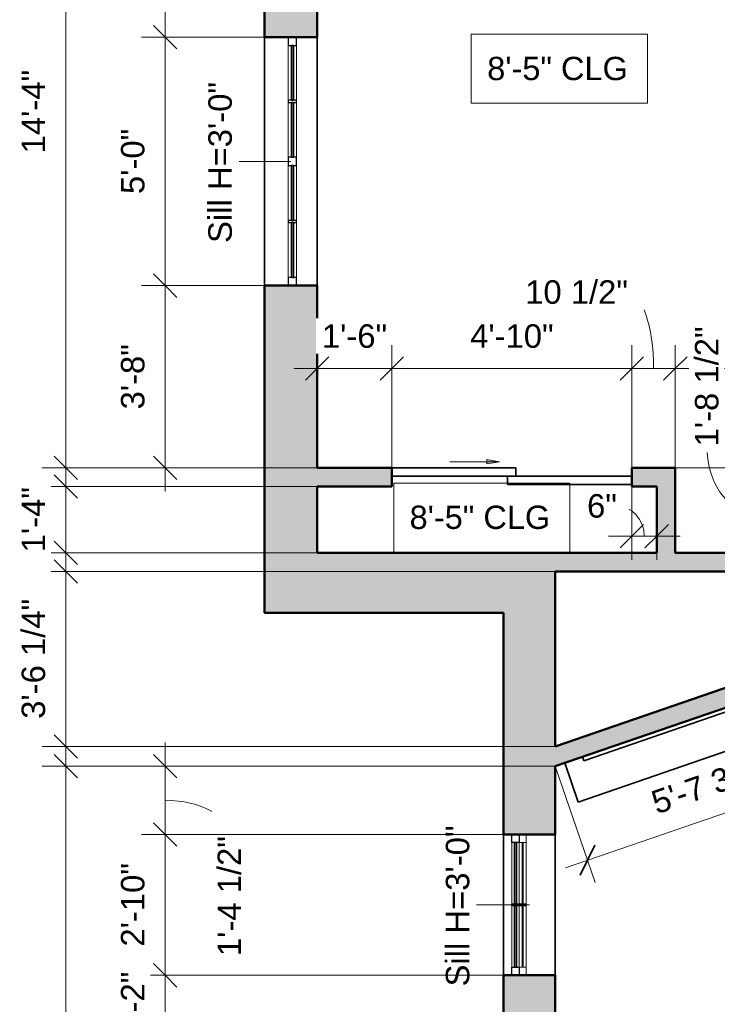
# Model space of a CAD drawing. Header units: inches. Extents: x -321 to 482, y -30 to 637.
# Tile 3 of 12: x -321 to -153, y 278 to 516. Entities that reach past the tile are written whole.
import ezdxf

# ---------------------------------------------------------------- set-up
doc = ezdxf.new("R2010")
doc.units = ezdxf.units.IN
doc.header["$MEASUREMENT"] = 0
for name, color, linetype, lineweight in [('A-ANNO-DIMS', 211, 'Continuous', 9), ('A-ANNO-DIMS-48', 211, 'Continuous', 9), ('A-DETL-GENF', 92, 'Continuous', 18), ('A-DOOR', 31, 'Continuous', 18), ('A-FLOR', 192, 'Continuous', 18), ('A-GENM', 13, 'Continuous', 18), ('A-GLAZ', 151, 'Continuous', 18), ('A-GLAZ-IDEN', 152, 'Continuous', 9), ('A-WALL', 113, 'Continuous', 18), ('A-WALL-PATT', 111, 'Continuous', 18), ('G-ANNO-TEXT', 231, 'Continuous', 9)]:
    doc.layers.add(name, color=color, linetype=linetype, lineweight=lineweight)
doc.styles.add('Arial_1', font='arial.ttf', dxfattribs={"height": 5.669291})
doc.styles.add('Arial_2', font='arial.ttf', dxfattribs={"height": 5.625})
doc.dimstyles.new('Linear_-_3mm_Arial', dxfattribs={"dimscale": 12, "dimtxt": 5.784148, "dimasz": 0.472441, "dimexe": 0.472441, "dimexo": 0, "dimgap": 0.275591, "dimtad": 1, "dimrnd": 0.25, "dimzin": 3, "dimdsep": 46, "dimlunit": 4, "dimtxsty": 'Arial_1', "dimblk1": 'OBLIQUE', "dimblk2": 'OBLIQUE', "dimsah": 1, "dimcen": 0.09, "dimdle": 0.472441, "dimazin": 2, "dimtfac": 1, "dimtdec": 4, "dimtix": 1, "dimtmove": 0, "dimatfit": 3, "dimfxl": 1, "dimtvp": 1, "dimtfill": 1, "dimfrac": 2, "dimtolj": 1, "dimtzin": 0, "dimarcsym": 2})
doc.dimstyles.new('Linear_-_3mm_Arial_1', dxfattribs={"dimscale": 12, "dimtxt": 5.784148, "dimasz": 0.472441, "dimexe": 0.472441, "dimexo": 0, "dimgap": 0.275591, "dimtad": 1, "dimrnd": 0.25, "dimzin": 3, "dimdsep": 46, "dimlunit": 4, "dimtxsty": 'Arial_1', "dimblk1": 'OBLIQUE', "dimblk2": 'OBLIQUE', "dimsah": 1, "dimcen": 0.09, "dimdle": 0.472441, "dimazin": 2, "dimtfac": 1, "dimtdec": 4, "dimtix": 1, "dimtmove": 1, "dimatfit": 3, "dimfxl": 1, "dimtvp": 1, "dimtfill": 1, "dimfrac": 2, "dimtolj": 1, "dimtzin": 0, "dimarcsym": 2})
doc.dimstyles.new('Linear_-_3mm_Arial_2', dxfattribs={"dimscale": 12, "dimtxt": 5.784148, "dimasz": 0.472441, "dimexe": 0.472441, "dimexo": 0, "dimgap": 0.275591, "dimtad": 1, "dimrnd": 0.25, "dimzin": 3, "dimdsep": 46, "dimlunit": 4, "dimtxsty": 'Arial_1', "dimblk1": 'OBLIQUE', "dimblk2": 'OBLIQUE', "dimsah": 1, "dimcen": 0.09, "dimdle": 0.472441, "dimazin": 2, "dimtfac": 1, "dimtdec": 4, "dimtix": 1, "dimtmove": 2, "dimatfit": 3, "dimfxl": 1, "dimtvp": 1, "dimtfill": 1, "dimfrac": 2, "dimtolj": 1, "dimtzin": 0, "dimarcsym": 2})

# ---------------------------------------------------------------- blocks, each defined once
blk = doc.blocks.new('Window_4 - 2_-10_ x 3_-0_-438976-1-1st Floor Plan')
at = {"layer": 'A-GLAZ', "lineweight": 25}
for p, q in [((-17, 4.25), (-15.03, 4.25)), ((-17, 2.5), (-17, 4.25)), ((-15.03, 2.5), (-17, 2.5)), ((-15.03, 4.25), (-15.03, 2.5)), ((-0.25, 4.25), (0.25, 4.25)), ((-0.25, 2.5), (-0.25, 4.25)), ((0.25, 2.5), (-0.25, 2.5)), ((0.25, 4.25), (0.25, 2.5)), ((15.03, 4.25), (17, 4.25)), ((15.03, 2.5), (15.03, 4.25)), ((17, 2.5), (15.03, 2.5)), ((17, 4.25), (17, 2.5))]:
    blk.add_line(p, q, dxfattribs=at)
at = {"layer": 'A-GLAZ'}
for p, q in [((-17, 2.5), (-17, 4.25)), ((-17, 4.25), (17, 4.25)), ((-17, 4.25), (-17, 4.25)), ((-17, 2.5), (17, 2.5)), ((17, 2.5), (-17, 2.5)), ((-17, 2.5), (-17, 2.5)), ((-17, 2.5), (-17, 0.75)), ((-17, 0.75), (-17, 2.5)), ((-17, 2.5), (-17, 2.5)), ((17, 2.5), (-17, 2.5)), ((-15.03, 2.5), (-15.03, 4.25)), ((-15.03, 4.25), (-15.03, 4.25)), ((-0.25, 4.25), (-15.03, 4.25)), ((-15.03, 3.12), (-15.03, 3.62)), ((-15.03, 3.62), (-0.25, 3.62)), ((-15.03, 3.62), (-15.03, 3.62)), ((-15.03, 3.12), (-15.03, 3.12)), ((-0.25, 3.12), (-15.03, 3.12)), ((-15.03, 2.5), (-0.25, 2.5)), ((-0.25, 2.5), (-15.03, 2.5)), ((-15.03, 2.5), (-15.03, 2.5)), ((-15.03, 2.5), (-15.03, 0.75)), ((-15.03, 0.75), (-15.03, 2.5)), ((-15.03, 2.5), (-0.25, 2.5)), ((-15.03, 2.5), (-15.03, 2.5)), ((-0.25, 2.5), (-0.25, 4.25)), ((-0.25, 4.25), (-0.25, 4.25)), ((-0.25, 3.12), (-0.25, 3.62)), ((-0.25, 3.62), (-0.25, 3.62)), ((-0.25, 3.12), (-0.25, 3.12)), ((-0.25, 2.5), (-0.25, 2.5)), ((-0.25, 0.75), (-0.25, 2.5)), ((-0.25, 0.75), (-0.25, 2.5)), ((-0.25, 2.5), (-0.25, 2.5)), ((0.25, 2.5), (0.25, 4.25)), ((0.25, 4.25), (0.25, 4.25)), ((15.03, 4.25), (0.25, 4.25)), ((0.25, 3.12), (0.25, 3.62)), ((0.25, 3.62), (0.25, 3.62)), ((0.25, 3.62), (15.03, 3.62)), ((15.03, 3.12), (0.25, 3.12)), ((0.25, 3.12), (0.25, 3.12)), ((0.25, 2.5), (0.25, 2.5)), ((0.25, 2.5), (15.03, 2.5)), ((15.03, 2.5), (0.25, 2.5)), ((0.25, 2.5), (0.25, 0.75)), ((0.25, 0.75), (0.25, 2.5)), ((0.25, 2.5), (15.03, 2.5)), ((0.25, 2.5), (0.25, 2.5)), ((15.03, 2.5), (15.03, 4.25)), ((15.03, 4.25), (15.03, 4.25)), ((15.03, 3.12), (15.03, 3.62)), ((15.03, 3.62), (15.03, 3.62)), ((15.03, 3.12), (15.03, 3.12)), ((15.03, 2.5), (15.03, 2.5)), ((15.03, 0.75), (15.03, 2.5)), ((15.03, 0.75), (15.03, 2.5)), ((15.03, 2.5), (15.03, 2.5)), ((17, 2.5), (17, 4.25)), ((17, 4.25), (17, 4.25)), ((17, 2.5), (17, 2.5)), ((17, 0.75), (17, 2.5)), ((17, 0.75), (17, 2.5)), ((17, 2.5), (17, 2.5)), ((-17, 0.75), (-17, 0.75)), ((-17, 0.75), (17, 0.75)), ((17, 0.75), (-17, 0.75)), ((-0.25, 1.75), (-15.03, 1.75)), ((-15.03, 1.75), (-15.03, 1.75)), ((-15.03, 1.75), (-0.25, 1.75)), ((-15.03, 1.75), (-15.03, 1.48)), ((-15.03, 1.75), (-15.03, 1.48)), ((-0.25, 1.48), (-15.03, 1.48)), ((-15.03, 1.48), (-15.03, 1.48)), ((-15.03, 1.48), (-0.25, 1.48)), ((-15.03, 0.75), (-15.03, 0.75)), ((-15.03, 0.75), (-0.25, 0.75)), ((-0.25, 0.75), (-15.03, 0.75)), ((-0.25, 1.75), (-0.25, 1.75)), ((-0.25, 1.48), (-0.25, 1.75)), ((-0.25, 1.75), (-0.25, 1.48)), ((-0.25, 1.48), (-0.25, 1.48)), ((-0.25, 0.75), (-0.25, 0.75)), ((15.03, 1.75), (0.25, 1.75)), ((0.25, 1.75), (0.25, 1.75)), ((0.25, 1.75), (15.03, 1.75)), ((0.25, 1.75), (0.25, 1.48)), ((0.25, 1.75), (0.25, 1.48)), ((15.03, 1.48), (0.25, 1.48)), ((0.25, 1.48), (0.25, 1.48)), ((0.25, 1.48), (15.03, 1.48)), ((0.25, 0.75), (15.03, 0.75)), ((15.03, 0.75), (0.25, 0.75)), ((0.25, 0.75), (0.25, 0.75)), ((15.03, 1.75), (15.03, 1.75)), ((15.03, 1.48), (15.03, 1.75)), ((15.03, 1.75), (15.03, 1.48)), ((15.03, 1.48), (15.03, 1.48)), ((15.03, 0.75), (15.03, 0.75)), ((17, 0.75), (17, 0.75))]:
    blk.add_line(p, q, dxfattribs=at)
at = {"layer": 'A-GLAZ', "lineweight": 35}
for p, q in [((-15.03, 3.62), (-0.25, 3.62)), ((-15.03, 3.12), (-15.03, 3.62)), ((-0.25, 3.12), (-15.03, 3.12)), ((-0.25, 3.62), (-0.25, 3.12)), ((0.25, 3.62), (15.03, 3.62)), ((0.25, 3.12), (0.25, 3.62)), ((15.03, 3.12), (0.25, 3.12)), ((15.03, 3.62), (15.03, 3.12))]:
    blk.add_line(p, q, dxfattribs=at)
blk = doc.blocks.new('Door_3 - 4_-10_ X 6_-8_-438017-1-1st Floor Plan')
at = {"layer": 'A-DETL-GENF'}
blk.add_hatch(color=256, dxfattribs=at).paths.add_polyline_path([(-6.01, 9.28), (-3, 8.75), (-6.01, 8.22)])
for p, q in [((-15, 8.75), (-3, 8.75)), ((-6.01, 9.28), (-6.01, 8.22)), ((-3, 8.75), (-6.01, 9.28)), ((-6.01, 8.22), (-3, 8.75))]:
    blk.add_line(p, q, dxfattribs=at)
at = {"layer": 'A-DOOR', "lineweight": 35}
for p, q in [((1, 7.25), (-29, 7.25)), ((-29, 7.25), (-29, 5.25)), ((1, 5.25), (1, 7.25)), ((-29, 5.25), (1, 5.25)), ((29, 5.25), (-1, 5.25)), ((-1, 5.25), (-1, 3.25)), ((29, 3.25), (29, 5.25)), ((-1, 3.25), (29, 3.25))]:
    blk.add_line(p, q, dxfattribs=at)
blk = doc.blocks.new('Window_3 - 5_-0_ x 3_-0_-437314-1-1st Floor Plan')
at = {"layer": 'A-GLAZ', "lineweight": 25}
for p, q in [((-27.5, 1.375), (-29.5, 1.375)), ((-29.5, 1.375), (-29.5, -0.625)), ((-27.5, -0.625), (-27.5, 1.375)), ((-13.75, 1.375), (-14.25, 1.375)), ((-14.25, 1.375), (-14.25, -0.625)), ((-13.75, -0.625), (-13.75, 1.375)), ((1.5, 1.375), (-0.5, 1.375)), ((-0.5, 1.375), (-0.5, -0.625)), ((1.5, -0.625), (1.5, 1.375)), ((15.25, 1.375), (14.75, 1.375)), ((14.75, 1.375), (14.75, -0.625)), ((15.25, -0.625), (15.25, 1.375)), ((30.5, 1.375), (28.5, 1.375)), ((28.5, 1.375), (28.5, -0.625)), ((30.5, -0.625), (30.5, 1.375)), ((-29.5, -0.625), (-27.5, -0.625)), ((-14.25, -0.625), (-13.75, -0.625)), ((-0.5, -0.625), (1.5, -0.625)), ((14.75, -0.625), (15.25, -0.625)), ((28.5, -0.625), (30.5, -0.625))]:
    blk.add_line(p, q, dxfattribs=at)
at = {"layer": 'A-GLAZ'}
for p, q in [((30.5, 1.375), (-29.5, 1.375)), ((-29.5, 1.375), (-29.5, 1.375)), ((-29.5, 1.375), (-29.5, -0.625)), ((-27.5, 1.375), (-27.5, 1.375)), ((-27.5, 1.375), (-14.25, 1.375)), ((-27.5, 1.375), (-27.5, -0.625)), ((-27.5, 0.125), (-27.5, 0.625)), ((-27.5, 0.625), (-27.5, 0.625)), ((-14.25, 0.625), (-27.5, 0.625)), ((-27.5, 0.125), (-14.25, 0.125)), ((-27.5, 0.125), (-27.5, 0.125)), ((-14.25, 1.375), (-14.25, 1.375)), ((-14.25, 1.375), (-14.25, -0.625)), ((-14.25, 0.125), (-14.25, 0.625)), ((-14.25, 0.625), (-14.25, 0.625)), ((-14.25, 0.125), (-14.25, 0.125)), ((-13.75, 1.375), (-13.75, 1.375)), ((-13.75, 1.375), (-0.5, 1.375)), ((-13.75, 1.375), (-13.75, -0.625)), ((-13.75, 0.125), (-13.75, 0.625)), ((-0.5, 0.625), (-13.75, 0.625)), ((-13.75, 0.625), (-13.75, 0.625)), ((-13.75, 0.125), (-13.75, 0.125)), ((-13.75, 0.125), (-0.5, 0.125)), ((-0.5, 1.375), (-0.5, 1.375)), ((-0.5, 1.375), (-0.5, -0.625)), ((-0.5, 0.125), (-0.5, 0.625)), ((-0.5, 0.625), (-0.5, 0.625)), ((-0.5, 0.125), (-0.5, 0.125)), ((1.5, 1.375), (1.5, 1.375)), ((1.5, 1.375), (14.75, 1.375)), ((1.5, 1.375), (1.5, -0.625)), ((1.5, 0.125), (1.5, 0.625)), ((14.75, 0.625), (1.5, 0.625)), ((1.5, 0.625), (1.5, 0.625)), ((1.5, 0.125), (1.5, 0.125)), ((1.5, 0.125), (14.75, 0.125)), ((14.75, 1.375), (14.75, 1.375)), ((14.75, 1.375), (14.75, -0.625)), ((14.75, 0.125), (14.75, 0.625)), ((14.75, 0.625), (14.75, 0.625)), ((14.75, 0.125), (14.75, 0.125)), ((15.25, 1.375), (15.25, 1.375)), ((15.25, 1.375), (28.5, 1.375)), ((15.25, 1.375), (15.25, -0.625)), ((15.25, 0.125), (15.25, 0.625)), ((28.5, 0.625), (15.25, 0.625)), ((15.25, 0.625), (15.25, 0.625)), ((15.25, 0.125), (15.25, 0.125)), ((15.25, 0.125), (28.5, 0.125)), ((28.5, 1.375), (28.5, 1.375)), ((28.5, 1.375), (28.5, -0.625)), ((28.5, 0.125), (28.5, 0.625)), ((28.5, 0.625), (28.5, 0.625)), ((28.5, 0.125), (28.5, 0.125)), ((30.5, 1.375), (30.5, 1.375)), ((30.5, 1.375), (30.5, -0.625)), ((-29.5, -0.625), (-29.5, -0.625)), ((-29.5, -0.625), (30.5, -0.625)), ((-14.25, -0.625), (-27.5, -0.625)), ((-27.5, -0.625), (-27.5, -0.625)), ((-14.25, -0.625), (-14.25, -0.625)), ((-0.5, -0.625), (-13.75, -0.625)), ((-13.75, -0.625), (-13.75, -0.625)), ((-0.5, -0.625), (-0.5, -0.625)), ((14.75, -0.625), (1.5, -0.625)), ((1.5, -0.625), (1.5, -0.625)), ((14.75, -0.625), (14.75, -0.625)), ((28.5, -0.625), (15.25, -0.625)), ((15.25, -0.625), (15.25, -0.625)), ((28.5, -0.625), (28.5, -0.625)), ((30.5, -0.625), (30.5, -0.625))]:
    blk.add_line(p, q, dxfattribs=at)
at = {"layer": 'A-GLAZ', "lineweight": 35}
for p, q in [((-14.25, 0.625), (-27.5, 0.625)), ((-27.5, 0.625), (-27.5, 0.125)), ((-27.5, 0.125), (-14.25, 0.125)), ((-14.25, 0.125), (-14.25, 0.625)), ((-0.5, 0.625), (-13.75, 0.625)), ((-13.75, 0.625), (-13.75, 0.125)), ((-13.75, 0.125), (-0.5, 0.125)), ((-0.5, 0.125), (-0.5, 0.625)), ((14.75, 0.625), (1.5, 0.625)), ((1.5, 0.625), (1.5, 0.125)), ((1.5, 0.125), (14.75, 0.125)), ((14.75, 0.125), (14.75, 0.625)), ((28.5, 0.625), (15.25, 0.625)), ((15.25, 0.625), (15.25, 0.125)), ((15.25, 0.125), (28.5, 0.125)), ((28.5, 0.125), (28.5, 0.625))]:
    blk.add_line(p, q, dxfattribs=at)
blk = doc.blocks.new('Generic Models 5 - Generic Models 5-438198-1-1st Floor Plan')
at = {"layer": 'A-GENM', "lineweight": 35}
for p, q in [((-129.18, 357.09), (-189.71, 336.29)), ((-189.71, 336.29), (-129.18, 357.09)), ((-125.93, 347.64), (-129.18, 357.09)), ((-129.18, 357.09), (-125.93, 347.64)), ((-129.18, 357.09), (-129.18, 357.09)), ((-133.44, 355.63), (-185.45, 337.75)), ((-185.45, 337.75), (-133.44, 355.63)), ((-185.13, 336.81), (-133.11, 354.69)), ((-133.11, 354.69), (-185.13, 336.81)), ((-133.11, 354.69), (-133.44, 355.63)), ((-133.44, 355.63), (-133.11, 354.69)), ((-133.44, 355.63), (-133.44, 355.63)), ((-133.11, 354.69), (-133.11, 354.69)), ((-186.45, 326.83), (-125.93, 347.64)), ((-125.93, 347.64), (-186.45, 326.83)), ((-125.93, 347.64), (-125.93, 347.64)), ((-185.45, 337.75), (-185.13, 336.81)), ((-185.13, 336.81), (-185.45, 337.75)), ((-185.45, 337.75), (-185.45, 337.75)), ((-189.71, 336.29), (-186.45, 326.83)), ((-186.45, 326.83), (-189.71, 336.29)), ((-189.71, 336.29), (-189.71, 336.29)), ((-185.13, 336.81), (-185.13, 336.81)), ((-186.45, 326.83), (-186.45, 326.83))]:
    blk.add_line(p, q, dxfattribs=at)
blk = doc.blocks.new('DIMBLOCK7-1-1st Floor Plan')
at = {"layer": 'A-ANNO-DIMS-48', "lineweight": 35}
for p, q in [((-286.25, 451.5), (-289.08, 454.33)), ((-286.25, 451.5), (-283.42, 448.67)), ((-286.25, 407.5), (-289.08, 410.33)), ((-286.25, 407.5), (-283.42, 404.67))]:
    blk.add_line(p, q, dxfattribs=at)
at = {"layer": 'A-ANNO-DIMS-48'}
for p, q in [((-262.25, 451.5), (-291.92, 451.5)), ((-286.25, 401.83), (-286.25, 451.5)), ((-286.25, 451.5), (-262.25, 451.5)), ((-249.5, 407.5), (-291.92, 407.5)), ((-286.25, 407.5), (-249.5, 407.5))]:
    blk.add_line(p, q, dxfattribs=at)
at = {"layer": 'A-ANNO-DIMS-48', "color": 0, "insert": (-296.92, 421.62), "char_height": 5.669, "width": 18.9008, "attachment_point": 1, "rotation": 90, "line_spacing_factor": 0.941778, "style": 'Arial_1', "bg_fill": 3, "box_fill_scale": 1.25, "bg_fill_color": 256, "bg_fill_true_color": 13158600, "bg_fill_transparency": 0}
blk.add_mtext('3\'-8"', dxfattribs=at)
blk = doc.blocks.new('_Oblique')
at = {"color": 0, "linetype": 'ByBlock', "lineweight": -2}
blk.add_line((-0.5, -0.5), (0.5, 0.5), dxfattribs=at)
blk = doc.blocks.new('DIMBLOCK8-1-1st Floor Plan')
at = {"layer": 'A-ANNO-DIMS-48', "lineweight": 35}
for p, q in [((-286.25, 511.5), (-289.08, 514.33)), ((-286.25, 511.5), (-283.42, 508.67)), ((-286.25, 451.5), (-289.08, 454.33)), ((-286.25, 451.5), (-283.42, 448.67))]:
    blk.add_line(p, q, dxfattribs=at)
at = {"layer": 'A-ANNO-DIMS-48'}
for p, q in [((-262.25, 511.5), (-291.92, 511.5)), ((-286.25, 451.5), (-286.25, 511.5)), ((-286.25, 511.5), (-262.25, 511.5)), ((-262.25, 451.5), (-291.92, 451.5)), ((-286.25, 451.5), (-262.25, 451.5))]:
    blk.add_line(p, q, dxfattribs=at)
at = {"layer": 'A-ANNO-DIMS-48', "color": 0, "insert": (-296.92, 473.62), "char_height": 5.669, "width": 18.9008, "attachment_point": 1, "rotation": 90, "line_spacing_factor": 0.941778, "style": 'Arial_1', "bg_fill": 3, "box_fill_scale": 1.25, "bg_fill_color": 256, "bg_fill_true_color": 13158600, "bg_fill_transparency": 0}
blk.add_mtext('5\'-0"', dxfattribs=at)
blk = doc.blocks.new('DIMBLOCK9-1-1st Floor Plan')
at = {"layer": 'A-ANNO-DIMS-48'}
for p, q in [((-286.25, 511.5), (-286.25, 585.17)), ((-249.5, 579.5), (-291.92, 579.5)), ((-286.25, 579.5), (-249.5, 579.5)), ((-262.25, 511.5), (-291.92, 511.5)), ((-286.25, 511.5), (-262.25, 511.5))]:
    blk.add_line(p, q, dxfattribs=at)
at = {"layer": 'A-ANNO-DIMS-48', "lineweight": 35}
for p, q in [((-286.25, 579.5), (-289.08, 582.33)), ((-286.25, 579.5), (-283.42, 576.67)), ((-286.25, 511.5), (-289.08, 514.33)), ((-286.25, 511.5), (-283.42, 508.67))]:
    blk.add_line(p, q, dxfattribs=at)
at = {"layer": 'A-ANNO-DIMS-48', "color": 0, "insert": (-296.92, 537.62), "char_height": 5.669, "width": 18.9008, "attachment_point": 1, "rotation": 90, "line_spacing_factor": 0.941778, "style": 'Arial_1', "bg_fill": 3, "box_fill_scale": 1.25, "bg_fill_color": 256, "bg_fill_true_color": 13158600, "bg_fill_transparency": 0}
blk.add_mtext('5\'-8"', dxfattribs=at)
blk = doc.blocks.new('DIMBLOCK10-1-1st Floor Plan')
at = {"layer": 'A-ANNO-DIMS-48'}
for p, q in [((-310.25, 401.83), (-310.25, 585.17)), ((-249.5, 579.5), (-315.92, 579.5)), ((-310.25, 579.5), (-249.5, 579.5)), ((-249.5, 407.5), (-315.92, 407.5)), ((-310.25, 407.5), (-249.5, 407.5))]:
    blk.add_line(p, q, dxfattribs=at)
at = {"layer": 'A-ANNO-DIMS-48', "lineweight": 35}
for p, q in [((-310.25, 579.5), (-313.08, 582.33)), ((-310.25, 579.5), (-307.42, 576.67)), ((-310.25, 407.5), (-313.08, 410.33)), ((-310.25, 407.5), (-307.42, 404.67))]:
    blk.add_line(p, q, dxfattribs=at)
at = {"layer": 'A-ANNO-DIMS-48', "color": 0, "insert": (-320.92, 483.44), "char_height": 5.669, "width": 24.1332, "attachment_point": 1, "rotation": 90, "line_spacing_factor": 0.941778, "style": 'Arial_1', "bg_fill": 3, "box_fill_scale": 1.25, "bg_fill_color": 256, "bg_fill_true_color": 13158600, "bg_fill_transparency": 0}
blk.add_mtext('14\'-4"', dxfattribs=at)
blk = doc.blocks.new('DIMBLOCK11-1-1st Floor Plan')
at = {"layer": 'A-ANNO-DIMS-48'}
for p, q in [((-310.25, 408.67), (-310.25, 381.33)), ((-249.5, 403), (-315.92, 403)), ((-310.25, 403), (-249.5, 403)), ((-249.5, 387), (-315.92, 387)), ((-310.25, 387), (-249.5, 387))]:
    blk.add_line(p, q, dxfattribs=at)
at = {"layer": 'A-ANNO-DIMS-48', "lineweight": 35}
for p, q in [((-310.25, 403), (-313.08, 405.83)), ((-310.25, 403), (-307.42, 400.17)), ((-310.25, 387), (-313.08, 389.83)), ((-310.25, 387), (-307.42, 384.17))]:
    blk.add_line(p, q, dxfattribs=at)
at = {"layer": 'A-ANNO-DIMS-48', "color": 0, "insert": (-320.92, 387.12), "char_height": 5.669, "width": 18.9008, "attachment_point": 1, "rotation": 90, "line_spacing_factor": 0.941778, "style": 'Arial_1', "bg_fill": 3, "box_fill_scale": 1.25, "bg_fill_color": 256, "bg_fill_true_color": 13158600, "bg_fill_transparency": 0}
blk.add_mtext('1\'-4"', dxfattribs=at)
blk = doc.blocks.new('DIMBLOCK12-1-1st Floor Plan')
at = {"layer": 'A-ANNO-DIMS-48'}
for p, q in [((-286.25, 341.17), (-286.25, 319)), ((-192, 335.5), (-291.92, 335.5)), ((-286.25, 335.5), (-192, 335.5)), ((-204.5, 319), (-291.92, 319)), ((-286.25, 319), (-204.5, 319))]:
    blk.add_line(p, q, dxfattribs=at)
at = {"layer": 'A-ANNO-DIMS-48', "lineweight": 35}
for p, q in [((-286.25, 335.5), (-289.08, 338.33)), ((-286.25, 335.5), (-283.42, 332.67)), ((-286.25, 319), (-289.08, 321.83)), ((-286.25, 319), (-283.42, 316.17))]:
    blk.add_line(p, q, dxfattribs=at)
at = {"layer": 'A-ANNO-DIMS-48'}
blk.add_ellipse((-286.25, 318.56), major_axis=(15.58, 0), ratio=0.558009, start_param=0, end_param=1.570796, dxfattribs=at)
at = {"layer": 'A-ANNO-DIMS-48', "color": 0, "insert": (-273.58, 289.64), "char_height": 5.669, "width": 34.7049, "attachment_point": 1, "rotation": 90, "line_spacing_factor": 0.941778, "style": 'Arial_1', "bg_fill": 3, "box_fill_scale": 1.25, "bg_fill_color": 256, "bg_fill_true_color": 13158600, "bg_fill_transparency": 0}
blk.add_mtext('1\'-4 1/2"', dxfattribs=at)
blk = doc.blocks.new('DIMBLOCK13-1-1st Floor Plan')
at = {"layer": 'A-ANNO-DIMS-48', "lineweight": 35}
for p, q in [((-286.25, 319), (-289.08, 321.83)), ((-286.25, 319), (-283.42, 316.17)), ((-286.25, 285), (-289.08, 287.83)), ((-286.25, 285), (-283.42, 282.17))]:
    blk.add_line(p, q, dxfattribs=at)
at = {"layer": 'A-ANNO-DIMS-48'}
for p, q in [((-204.5, 319), (-291.92, 319)), ((-286.25, 319), (-286.25, 285)), ((-286.25, 319), (-204.5, 319)), ((-204.5, 285), (-291.92, 285)), ((-286.25, 285), (-204.5, 285))]:
    blk.add_line(p, q, dxfattribs=at)
at = {"layer": 'A-ANNO-DIMS-48', "color": 0, "insert": (-296.92, 291.94), "char_height": 5.669, "width": 24.1332, "attachment_point": 1, "rotation": 90, "line_spacing_factor": 0.941778, "style": 'Arial_1', "bg_fill": 3, "box_fill_scale": 1.25, "bg_fill_color": 256, "bg_fill_true_color": 13158600, "bg_fill_transparency": 0}
blk.add_mtext('2\'-10"', dxfattribs=at)
blk = doc.blocks.new('DIMBLOCK14-1-1st Floor Plan')
at = {"layer": 'A-ANNO-DIMS-48', "lineweight": 35}
for p, q in [((-286.25, 285), (-289.08, 287.83)), ((-286.25, 285), (-283.42, 282.17)), ((-286.25, 271), (-289.08, 273.83)), ((-286.25, 271), (-283.42, 268.17))]:
    blk.add_line(p, q, dxfattribs=at)
at = {"layer": 'A-ANNO-DIMS-48'}
for p, q in [((-204.5, 285), (-291.92, 285)), ((-286.25, 285), (-286.25, 271)), ((-286.25, 285), (-204.5, 285)), ((-204.5, 271), (-291.92, 271)), ((-286.25, 271), (-204.5, 271))]:
    blk.add_line(p, q, dxfattribs=at)
at = {"layer": 'A-ANNO-DIMS-48', "color": 0, "insert": (-296.92, 270.12), "char_height": 5.669, "width": 18.9008, "attachment_point": 1, "rotation": 90, "line_spacing_factor": 0.941778, "style": 'Arial_1', "bg_fill": 3, "box_fill_scale": 1.25, "bg_fill_color": 256, "bg_fill_true_color": 13158600, "bg_fill_transparency": 0}
blk.add_mtext('1\'-2"', dxfattribs=at)
blk = doc.blocks.new('DIMBLOCK19-1-1st Floor Plan')
at = {"layer": 'A-ANNO-DIMS-48'}
for p, q in [((-310.25, 341.17), (-310.25, 128.83)), ((-192, 335.5), (-315.92, 335.5)), ((-310.25, 335.5), (-192, 335.5)), ((-192, 134.5), (-315.92, 134.5)), ((-310.25, 134.5), (-192, 134.5))]:
    blk.add_line(p, q, dxfattribs=at)
at = {"layer": 'A-ANNO-DIMS-48', "lineweight": 35}
for p, q in [((-310.25, 335.5), (-313.08, 338.33)), ((-310.25, 335.5), (-307.42, 332.67)), ((-310.25, 134.5), (-313.08, 137.33)), ((-310.25, 134.5), (-307.42, 131.67))]:
    blk.add_line(p, q, dxfattribs=at)
at = {"layer": 'A-ANNO-DIMS-48', "color": 0, "insert": (-320.92, 224.94), "char_height": 5.669, "width": 24.1332, "attachment_point": 1, "rotation": 90, "line_spacing_factor": 0.941778, "style": 'Arial_1', "bg_fill": 3, "box_fill_scale": 1.25, "bg_fill_color": 256, "bg_fill_true_color": 13158600, "bg_fill_transparency": 0}
blk.add_mtext('16\'-9"', dxfattribs=at)
blk = doc.blocks.new('DIMBLOCK26-1-1st Floor Plan')
at = {"layer": 'A-ANNO-DIMS-48'}
for p, q in [((-310.25, 334.59), (-310.25, 388.17)), ((-192, 382.5), (-315.92, 382.5)), ((-310.25, 382.5), (-192, 382.5)), ((-192, 340.26), (-315.92, 340.26)), ((-310.25, 340.26), (-192, 340.26))]:
    blk.add_line(p, q, dxfattribs=at)
at = {"layer": 'A-ANNO-DIMS-48', "lineweight": 35}
for p, q in [((-310.25, 382.5), (-313.08, 385.33)), ((-310.25, 382.5), (-307.42, 379.67)), ((-310.25, 340.26), (-313.08, 343.09)), ((-310.25, 340.26), (-307.42, 337.42))]:
    blk.add_line(p, q, dxfattribs=at)
at = {"layer": 'A-ANNO-DIMS-48', "color": 0, "insert": (-320.92, 346.92), "char_height": 5.669, "width": 34.7049, "attachment_point": 1, "rotation": 90, "line_spacing_factor": 0.941778, "style": 'Arial_1', "bg_fill": 3, "box_fill_scale": 1.25, "bg_fill_color": 256, "bg_fill_true_color": 13158600, "bg_fill_transparency": 0}
blk.add_mtext('3\'-6 1/4"', dxfattribs=at)
blk = doc.blocks.new('DIMBLOCK51-1-1st Floor Plan')
at = {"layer": 'A-ANNO-DIMS-48'}
for p, q in [((-249.5, 407.67), (-249.5, 437.17)), ((-231.5, 406.82), (-231.5, 437.17)), ((-255.17, 431.5), (-231.5, 431.5)), ((-249.5, 431.5), (-249.5, 407.67)), ((-231.5, 431.5), (-231.5, 406.82))]:
    blk.add_line(p, q, dxfattribs=at)
at = {"layer": 'A-ANNO-DIMS-48', "lineweight": 35}
for p, q in [((-249.5, 431.5), (-246.67, 434.33)), ((-231.5, 431.5), (-228.67, 434.33)), ((-249.5, 431.5), (-252.33, 428.67)), ((-231.5, 431.5), (-234.33, 428.67))]:
    blk.add_line(p, q, dxfattribs=at)
at = {"layer": 'A-ANNO-DIMS-48', "color": 0, "insert": (-248.38, 442.17), "char_height": 5.669, "width": 18.9008, "attachment_point": 1, "line_spacing_factor": 0.941778, "style": 'Arial_1', "bg_fill": 3, "box_fill_scale": 1.25, "bg_fill_color": 256, "bg_fill_true_color": 13158600, "bg_fill_transparency": 0}
blk.add_mtext('1\'-6"', dxfattribs=at)
blk = doc.blocks.new('DIMBLOCK52-1-1st Floor Plan')
at = {"layer": 'A-ANNO-DIMS-48'}
for p, q in [((-231.5, 406.82), (-231.5, 437.17)), ((-173.5, 405.44), (-173.5, 437.17)), ((-231.5, 431.5), (-173.5, 431.5)), ((-231.5, 431.5), (-231.5, 406.82)), ((-173.5, 431.5), (-173.5, 405.44))]:
    blk.add_line(p, q, dxfattribs=at)
at = {"layer": 'A-ANNO-DIMS-48', "lineweight": 35}
for p, q in [((-231.5, 431.5), (-228.67, 434.33)), ((-173.5, 431.5), (-170.67, 434.33)), ((-231.5, 431.5), (-234.33, 428.67)), ((-173.5, 431.5), (-176.33, 428.67))]:
    blk.add_line(p, q, dxfattribs=at)
at = {"layer": 'A-ANNO-DIMS-48', "color": 0, "insert": (-212.56, 442.17), "char_height": 5.669, "width": 24.1332, "attachment_point": 1, "line_spacing_factor": 0.941778, "style": 'Arial_1', "bg_fill": 3, "box_fill_scale": 1.25, "bg_fill_color": 256, "bg_fill_true_color": 13158600, "bg_fill_transparency": 0}
blk.add_mtext('4\'-10"', dxfattribs=at)
blk = doc.blocks.new('DIMBLOCK53-1-1st Floor Plan')
at = {"layer": 'A-ANNO-DIMS-48'}
for p, q in [((-173.5, 405.44), (-173.5, 437.17)), ((-163, 407.5), (-163, 437.17)), ((-173.5, 431.5), (-157.33, 431.5)), ((-173.5, 431.5), (-173.5, 405.44)), ((-163, 431.5), (-163, 407.5))]:
    blk.add_line(p, q, dxfattribs=at)
at = {"layer": 'A-ANNO-DIMS-48', "lineweight": 35}
for p, q in [((-173.5, 431.5), (-170.67, 434.33)), ((-163, 431.5), (-160.17, 434.33)), ((-173.5, 431.5), (-176.33, 428.67)), ((-163, 431.5), (-165.83, 428.67))]:
    blk.add_line(p, q, dxfattribs=at)
at = {"layer": 'A-ANNO-DIMS-48'}
blk.add_ellipse((-174.53, 431.5), major_axis=(0, 18.39), ratio=0.341153, start_param=4.712389, end_param=6.283185, dxfattribs=at)
at = {"layer": 'A-ANNO-DIMS-48', "color": 0, "insert": (-199.26, 452.8), "char_height": 5.669, "width": 29.686, "attachment_point": 1, "line_spacing_factor": 0.941778, "style": 'Arial_1', "bg_fill": 3, "box_fill_scale": 1.25, "bg_fill_color": 256, "bg_fill_true_color": 13158600, "bg_fill_transparency": 0}
blk.add_mtext('10 1/2"', dxfattribs=at)
blk = doc.blocks.new('DIMBLOCK54-1-1st Floor Plan')
at = {"layer": 'A-ANNO-DIMS-48'}
for p, q in [((-163, 403.41), (-163, 437.17)), ((-121, 420.49), (-121, 437.17)), ((-168.67, 431.5), (-115.33, 431.5)), ((-163, 431.5), (-163, 403.41)), ((-121, 431.5), (-121, 420.49))]:
    blk.add_line(p, q, dxfattribs=at)
at = {"layer": 'A-ANNO-DIMS-48', "lineweight": 35}
for p, q in [((-163, 431.5), (-160.17, 434.33)), ((-121, 431.5), (-118.17, 434.33)), ((-163, 431.5), (-165.83, 428.67)), ((-121, 431.5), (-123.83, 428.67))]:
    blk.add_line(p, q, dxfattribs=at)
at = {"layer": 'A-ANNO-DIMS-48', "color": 0, "insert": (-146.23, 442.17), "char_height": 5.669, "width": 18.9008, "attachment_point": 1, "line_spacing_factor": 0.941778, "style": 'Arial_1', "bg_fill": 3, "box_fill_scale": 1.25, "bg_fill_color": 256, "bg_fill_true_color": 13158600, "bg_fill_transparency": 0}
blk.add_mtext('3\'-6"', dxfattribs=at)
blk = doc.blocks.new('DIMBLOCK55-1-1st Floor Plan')
at = {"layer": 'A-ANNO-DIMS-48'}
for p, q in [((-173.5, 403), (-173.5, 385.33)), ((-173.5, 391), (-173.5, 403)), ((-167.5, 402.75), (-167.5, 385.33)), ((-167.5, 391), (-167.5, 402.75)), ((-179.17, 391), (-161.83, 391))]:
    blk.add_line(p, q, dxfattribs=at)
at = {"layer": 'A-ANNO-DIMS-48', "lineweight": 35}
for p, q in [((-173.5, 391), (-170.67, 393.83)), ((-167.5, 391), (-164.67, 393.83)), ((-173.5, 391), (-176.33, 388.17)), ((-167.5, 391), (-170.33, 388.17))]:
    blk.add_line(p, q, dxfattribs=at)
at = {"layer": 'A-ANNO-DIMS-48'}
blk.add_ellipse((-177.11, 391), major_axis=(0, 7.26), ratio=0.910604, start_param=4.712389, end_param=6.283185, dxfattribs=at)
at = {"layer": 'A-ANNO-DIMS-48', "color": 0, "insert": (-184.32, 401.17), "char_height": 5.669, "width": 8.6495, "attachment_point": 1, "line_spacing_factor": 0.941778, "style": 'Arial_1', "bg_fill": 3, "box_fill_scale": 1.25, "bg_fill_color": 256, "bg_fill_true_color": 13158600, "bg_fill_transparency": 0}
blk.add_mtext('6"', dxfattribs=at)
blk = doc.blocks.new('DIMBLOCK56-1-1st Floor Plan')
at = {"layer": 'A-ANNO-DIMS-48'}
for p, q in [((-145, 413.17), (-145, 381.33)), ((-163, 407.5), (-139.33, 407.5)), ((-145, 407.5), (-163, 407.5)), ((-163.24, 387), (-139.33, 387)), ((-145, 387), (-163.24, 387))]:
    blk.add_line(p, q, dxfattribs=at)
at = {"layer": 'A-ANNO-DIMS-48', "lineweight": 35}
for p, q in [((-145, 407.5), (-147.83, 410.33)), ((-145, 407.5), (-142.17, 404.67)), ((-145, 387), (-147.83, 389.83)), ((-145, 387), (-142.17, 384.17))]:
    blk.add_line(p, q, dxfattribs=at)
at = {"layer": 'A-ANNO-DIMS-48'}
blk.add_ellipse((-145, 412.69), major_axis=(0, 15.44), ratio=0.669984, start_param=1.570796, end_param=3.141593, dxfattribs=at)
at = {"layer": 'A-ANNO-DIMS-48', "color": 0, "insert": (-158.26, 412.69), "char_height": 5.669, "width": 34.7049, "attachment_point": 1, "rotation": 90, "line_spacing_factor": 0.941778, "style": 'Arial_1', "bg_fill": 3, "box_fill_scale": 1.25, "bg_fill_color": 256, "bg_fill_true_color": 13158600, "bg_fill_transparency": 0}
blk.add_mtext('1\'-8 1/2"', dxfattribs=at)
blk = doc.blocks.new('DIMBLOCK73-1-1st Floor Plan')
at = {"layer": 'A-ANNO-DIMS-48'}
for p, q in [((-128, 357.5), (-118.36, 329.44)), ((-120.2, 334.8), (-128, 357.5)), ((-192, 335.5), (-182.36, 307.44)), ((-184.2, 312.8), (-192, 335.5)), ((-189.56, 310.96), (-114.84, 336.65))]:
    blk.add_line(p, q, dxfattribs=at)
at = {"layer": 'A-ANNO-DIMS-48', "lineweight": 35}
for p, q in [((-120.2, 334.8), (-118.44, 338.41)), ((-120.2, 334.8), (-121.96, 331.2)), ((-184.2, 312.8), (-182.44, 316.41)), ((-184.2, 312.8), (-185.96, 309.2))]:
    blk.add_line(p, q, dxfattribs=at)
at = {"layer": 'A-ANNO-DIMS-48', "color": 0, "insert": (-169.34, 329.19), "char_height": 5.669, "width": 34.7049, "attachment_point": 1, "rotation": 18.9704, "line_spacing_factor": 0.941778, "style": 'Arial_1', "bg_fill": 3, "box_fill_scale": 1.25, "bg_fill_color": 256, "bg_fill_true_color": 13158600, "bg_fill_transparency": 0}
blk.add_mtext('5\'-7 3/4"', dxfattribs=at)

msp = doc.modelspace()

# ---------------------------------------------------------------- hatches: boundary and pattern name
at = {"layer": 'A-WALL-PATT'}
h = msp.add_hatch(color=256, dxfattribs=at)
h.paths.add_polyline_path([(-249.5, 511.5), (-262.25, 511.5), (-262.25, 601.5), (-249.5, 601.5), (-249.5, 579.5)])
h.paths.add_polyline_path([(-249.5, 387), (-262.25, 387), (-262.25, 451.5), (-249.5, 451.5), (-249.5, 407.5), (-249.5, 403)])
h = msp.add_hatch(color=256, dxfattribs=at)
h.paths.add_polyline_path([(-231.5, 407.5), (-231.5, 403), (-249.5, 403), (-249.5, 407.5)])
h.paths.add_polyline_path([(-167.5, 407.5), (-167.5, 403), (-173.5, 403), (-173.5, 407.5)])
for points in [[(-163, 387), (-167.5, 387), (-167.5, 403), (-167.5, 407.5), (-163, 407.5)], [(-204.5, 387), (-204.5, 372.5), (-262.25, 372.5), (-262.25, 387), (-249.5, 387)], [(-192, 382.5), (-192, 387), (-167.5, 387), (-163, 387), (-121, 387), (-115.5, 387), (-64, 387), (-64, 382.5), (-70, 382.5), (-128, 382.5), (-132.5, 382.5)], [(-128, 362.258), (-128, 357.5), (-192, 335.5), (-192, 340.258), (-132.5, 360.712)]]:
    msp.add_hatch(color=256, dxfattribs=at).paths.add_polyline_path(points)
h = msp.add_hatch(color=256, dxfattribs=at)
h.paths.add_polyline_path([(-204.5, 154), (-192, 154), (-192, 134.5), (-192, 126), (-204.5, 126)])
h.paths.add_polyline_path([(-204.5, 201), (-192, 201), (-192, 188), (-204.5, 188)])
h.paths.add_polyline_path([(-204.5, 285), (-192, 285), (-192, 271), (-204.5, 271)])
h.paths.add_polyline_path([(-204.5, 387), (-192, 387), (-192, 382.5), (-192, 340.258), (-192, 335.5), (-192, 319), (-204.5, 319), (-204.5, 372.5)])

# ---------------------------------------------------------------- linework, layer by layer
at = {"layer": 'A-FLOR', "lineweight": 35}
msp.add_line((-204.5, 154), (-204.5, 319), dxfattribs=at)
at = {"layer": 'A-WALL', "lineweight": 50}
for p, q in [((-262.25, 601.5), (-262.25, 511.5)), ((-249.5, 511.5), (-249.5, 579.5)), ((-262.25, 511.5), (-249.5, 511.5)), ((-249.5, 451.5), (-262.25, 451.5)), ((-262.25, 451.5), (-262.25, 372.5)), ((-249.5, 407.5), (-249.5, 451.5)), ((-231.5, 407.5), (-249.5, 407.5)), ((-231.5, 403), (-231.5, 407.5)), ((-163, 407.5), (-173.5, 407.5)), ((-173.5, 407.5), (-173.5, 403)), ((-163, 387), (-163, 407.5)), ((-249.5, 387), (-249.5, 403)), ((-249.5, 403), (-231.5, 403)), ((-173.5, 403), (-167.5, 403)), ((-167.5, 403), (-167.5, 387)), ((-167.5, 387), (-249.5, 387)), ((-121, 387), (-163, 387)), ((-192, 340.258), (-192, 382.5)), ((-192, 382.5), (-132.5, 382.5)), ((-262.25, 372.5), (-204.5, 372.5)), ((-204.5, 372.5), (-204.5, 319)), ((-132.5, 360.712), (-192, 340.258)), ((-192, 335.5), (-128, 357.5)), ((-192, 319), (-192, 335.5)), ((-204.5, 319), (-192, 319)), ((-204.5, 285), (-204.5, 271)), ((-192, 285), (-204.5, 285)), ((-192, 271), (-192, 285))]:
    msp.add_line(p, q, dxfattribs=at)
at = {"layer": 'A-WALL', "lineweight": 35}
for p, q in [((-262.25, 451.5), (-262.25, 511.5)), ((-249.5, 511.5), (-249.5, 451.5)), ((-192, 319), (-192, 285))]:
    msp.add_line(p, q, dxfattribs=at)
at = {"layer": 'G-ANNO-TEXT', "color": 7, "flags": 128}
msp.add_lwpolyline([(-212.282, 512.214), (-169.736, 512.214), (-169.736, 495.539), (-212.282, 495.539)], close=True, dxfattribs=at)

# ---------------------------------------------------------------- block references
at = {"layer": 'A-DOOR', "lineweight": 35}
msp.add_blockref('Door_3 - 4_-10_ X 6_-8_-438017-1-1st Floor Plan', (-202.5, 400.25), dxfattribs=at)
at = {"layer": 'A-GENM', "lineweight": 35}
msp.add_blockref('Generic Models 5 - Generic Models 5-438198-1-1st Floor Plan', (0, 0), dxfattribs=at)
at = {"layer": 'A-GLAZ', "lineweight": 35}
for name, p, rotation in [('Window_3 - 5_-0_ x 3_-0_-437314-1-1st Floor Plan', (-255.875, 482), 269.9999999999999), ('Window_4 - 2_-10_ x 3_-0_-438976-1-1st Floor Plan', (-198.25, 302), 90)]:
    msp.add_blockref(name, p, dxfattribs=dict(at, rotation=rotation))

# ---------------------------------------------------------------- texts
at = {"layer": 'G-ANNO-TEXT', "color": 7, "char_height": 5.625, "width": 42.117, "attachment_point": 1, "style": 'Arial_2'}
for insert in [(-208.442, 506.749), (-227.196, 398.39)]:
    msp.add_mtext('8\'-5" CLG', dxfattribs=dict(at, insert=insert))

# ---------------------------------------------------------------- next in the draw order: dimensions: what is measured, and where the dimension line sits
at = {"layer": 'A-ANNO-DIMS'}
dim = msp.add_linear_dim(base=(-286.25, 451.5), p1=(-249.5, 407.5), p2=(-262.25, 451.5), angle=90, dimstyle='Linear_-_3mm_Arial', override={"dimpost": '<>', "dimfxl": 45.81007}, dxfattribs=at)
dim.commit()
dim.dimension.update_dxf_attribs({"geometry": 'DIMBLOCK7-1-1st Floor Plan', "text_midpoint": (-292.454, 429.5)})
dim = msp.add_linear_dim(base=(-286.25, 319), p1=(-192, 335.5), p2=(-204.5, 319), angle=90, dimstyle='Linear_-_3mm_Arial_1', override={"dimpost": '<>', "dimfxl": 20.700242}, dxfattribs=at)
dim.commit()
dim.dimension.update_dxf_attribs({"geometry": 'DIMBLOCK12-1-1st Floor Plan', "text_midpoint": (-269.8, 306.987), "dimtype": 160, "text_rotation": 90})

# ---------------------------------------------------------------- next in the draw order: dimensions: what is measured, and where the dimension line sits
for base, p1, p2, override, picture, middle in [((-286.25, 511.5), (-262.25, 451.5), (-262.25, 511.5), {"dimpost": '<>', "dimfxl": 60}, 'DIMBLOCK8-1-1st Floor Plan', (-292.452, 481.5)), ((-286.25, 285), (-204.5, 319), (-204.5, 285), {"dimpost": '<>', "dimfxl": 34}, 'DIMBLOCK13-1-1st Floor Plan', (-292.452, 302))]:
    dim = msp.add_linear_dim(base=base, p1=p1, p2=p2, angle=90, dimstyle='Linear_-_3mm_Arial', override=override, dxfattribs=at)
    dim.commit()
    dim.dimension.update_dxf_attribs({"geometry": picture, "text_midpoint": middle})

# ---------------------------------------------------------------- next in the draw order: linework, layer by layer
at = {"layer": 'A-GLAZ-IDEN', "lineweight": 18}
msp.add_line((-198.25, 302), (-211.029, 302), dxfattribs=at)

# ---------------------------------------------------------------- next in the draw order: dimensions: what is measured, and where the dimension line sits
at = {"layer": 'A-ANNO-DIMS'}
for base, p1, p2, override, picture, middle in [((-286.25, 579.5), (-262.25, 511.5), (-249.5, 579.5), {"dimpost": '<>', "dimfxl": 69.184988}, 'DIMBLOCK9-1-1st Floor Plan', (-292.452, 545.5)), ((-286.25, 271), (-204.5, 285), (-204.5, 271), {"dimpost": '<>', "dimfxl": 14}, 'DIMBLOCK14-1-1st Floor Plan', (-292.403, 278))]:
    dim = msp.add_linear_dim(base=base, p1=p1, p2=p2, angle=90, dimstyle='Linear_-_3mm_Arial', override=override, dxfattribs=at)
    dim.commit()
    dim.dimension.update_dxf_attribs({"geometry": picture, "text_midpoint": middle})

# ---------------------------------------------------------------- next in the draw order: texts
at = {"layer": 'A-GLAZ-IDEN', "insert": (-218.443, 282.309), "char_height": 5.66929, "width": 47.571, "attachment_point": 1, "rotation": 90, "style": 'Arial_1'}
msp.add_mtext('Sill H=3\'-0"', dxfattribs=at)

# ---------------------------------------------------------------- next in the draw order: dimensions: what is measured, and where the dimension line sits
at = {"layer": 'A-ANNO-DIMS'}
dim = msp.add_linear_dim(base=(-310.25, 579.5), p1=(-249.5, 407.5), p2=(-249.5, 579.5), angle=90, dimstyle='Linear_-_3mm_Arial', override={"dimpost": '<>', "dimfxl": 172}, dxfattribs=at)
dim.commit()
dim.dimension.update_dxf_attribs({"geometry": 'DIMBLOCK10-1-1st Floor Plan', "text_midpoint": (-316.403, 493.5)})

# ---------------------------------------------------------------- next in the draw order: linework, layer by layer
at = {"layer": 'A-GLAZ-IDEN', "lineweight": 18}
msp.add_line((-255.875, 481.5), (-268.396, 481.5), dxfattribs=at)

# ---------------------------------------------------------------- next in the draw order: texts
at = {"layer": 'A-GLAZ-IDEN', "insert": (-275.811, 461.809), "char_height": 5.66929, "width": 47.571, "attachment_point": 1, "rotation": 90, "style": 'Arial_1'}
msp.add_mtext('Sill H=3\'-0"', dxfattribs=at)

# ---------------------------------------------------------------- next in the draw order: dimensions: what is measured, and where the dimension line sits
at = {"layer": 'A-ANNO-DIMS'}
for base, p1, p2, override, picture, middle in [((-310.25, 387), (-249.5, 403), (-249.5, 387), {"dimpost": '<>', "dimfxl": 16}, 'DIMBLOCK11-1-1st Floor Plan', (-316.403, 395)), ((-310.25, 134.5), (-192, 335.5), (-192, 134.5), {"dimpost": '<>', "dimfxl": 201}, 'DIMBLOCK19-1-1st Floor Plan', (-316.452, 235))]:
    dim = msp.add_linear_dim(base=base, p1=p1, p2=p2, angle=90, dimstyle='Linear_-_3mm_Arial', override=override, dxfattribs=at)
    dim.commit()
    dim.dimension.update_dxf_attribs({"geometry": picture, "text_midpoint": middle})

# ---------------------------------------------------------------- next in the draw order: dimensions: what is measured, and where the dimension line sits
dim = msp.add_linear_dim(base=(-231.5, 431.5), p1=(-249.5, 407.667), p2=(-231.5, 406.822), dimstyle='Linear_-_3mm_Arial', override={"dimpost": '<>', "dimfxl": 18.019811}, dxfattribs=at)
dim.commit()
dim.dimension.update_dxf_attribs({"geometry": 'DIMBLOCK51-1-1st Floor Plan', "text_midpoint": (-240.5, 437.702)})
dim = msp.add_linear_dim(base=(-310.25, 382.5), p1=(-192, 340.258), p2=(-192, 382.5), angle=90, dimstyle='Linear_-_3mm_Arial', override={"dimpost": '<>', "dimfxl": 42.241553}, dxfattribs=at)
dim.commit()
dim.dimension.update_dxf_attribs({"geometry": 'DIMBLOCK26-1-1st Floor Plan', "text_midpoint": (-316.49, 361.379)})

# ---------------------------------------------------------------- next in the draw order: linework, layer by layer
at = {"layer": 'G-ANNO-TEXT', "color": 7, "flags": 128}
msp.add_lwpolyline([(-231.036, 403.855), (-188.49, 403.855), (-188.49, 387.18), (-231.036, 387.18)], close=True, dxfattribs=at)

# ---------------------------------------------------------------- next in the draw order: dimensions: what is measured, and where the dimension line sits
at = {"layer": 'A-ANNO-DIMS'}
dim = msp.add_linear_dim(base=(-173.5, 431.5), p1=(-231.5, 406.822), p2=(-173.5, 405.439), dimstyle='Linear_-_3mm_Arial', override={"dimpost": '<>', "dimfxl": 58.016481}, dxfattribs=at)
dim.commit()
dim.dimension.update_dxf_attribs({"geometry": 'DIMBLOCK52-1-1st Floor Plan', "text_midpoint": (-202.5, 437.702)})
dim = msp.add_linear_dim(base=(-120.198, 334.804), p1=(-192, 335.5), p2=(-128, 357.5), angle=18.97041, dimstyle='Linear_-_3mm_Arial', override={"dimpost": '<>', "dimfxl": 67.675697}, dxfattribs=at)
dim.commit()
dim.dimension.update_dxf_attribs({"geometry": 'DIMBLOCK73-1-1st Floor Plan', "text_midpoint": (-154.227, 329.705)})

# ---------------------------------------------------------------- next in the draw order: dimensions: what is measured, and where the dimension line sits
dim = msp.add_linear_dim(base=(-163, 431.5), p1=(-173.5, 405.439), p2=(-163, 407.5), dimstyle='Linear_-_3mm_Arial_1', override={"dimpost": '<>', "dimfxl": 10.700358}, dxfattribs=at)
dim.commit()
dim.dimension.update_dxf_attribs({"geometry": 'DIMBLOCK53-1-1st Floor Plan', "text_midpoint": (-184.421, 449.025), "dimtype": 160})

# ---------------------------------------------------------------- next in the draw order: dimensions: what is measured, and where the dimension line sits
dim = msp.add_linear_dim(base=(-121, 431.5), p1=(-163, 403.408), p2=(-121, 420.488), dimstyle='Linear_-_3mm_Arial_2', override={"dimpost": '<>', "dimfxl": 45.340209}, dxfattribs=at)
dim.commit()
dim.dimension.update_dxf_attribs({"geometry": 'DIMBLOCK54-1-1st Floor Plan', "text_midpoint": (-136.779, 438.388), "dimtype": 160})

# ---------------------------------------------------------------- next in the draw order: dimensions: what is measured, and where the dimension line sits
dim = msp.add_linear_dim(base=(-167.5, 391), p1=(-173.5, 403), p2=(-167.5, 402.75), dimstyle='Linear_-_3mm_Arial_1', override={"dimpost": '<>', "dimfxl": 6.005206}, dxfattribs=at)
dim.commit()
dim.dimension.update_dxf_attribs({"geometry": 'DIMBLOCK55-1-1st Floor Plan', "text_midpoint": (-179.991, 397.388), "dimtype": 160})

# ---------------------------------------------------------------- next in the draw order: dimensions: what is measured, and where the dimension line sits
dim = msp.add_linear_dim(base=(-145, 387), p1=(-163, 407.5), p2=(-163.243, 387), angle=90, dimstyle='Linear_-_3mm_Arial_1', override={"dimpost": '<>', "dimfxl": 20.501437}, dxfattribs=at)
dim.commit()
dim.dimension.update_dxf_attribs({"geometry": 'DIMBLOCK56-1-1st Floor Plan', "text_midpoint": (-154.476, 430.042), "dimtype": 160, "text_rotation": 90})

doc.saveas('drawing.dxf')
